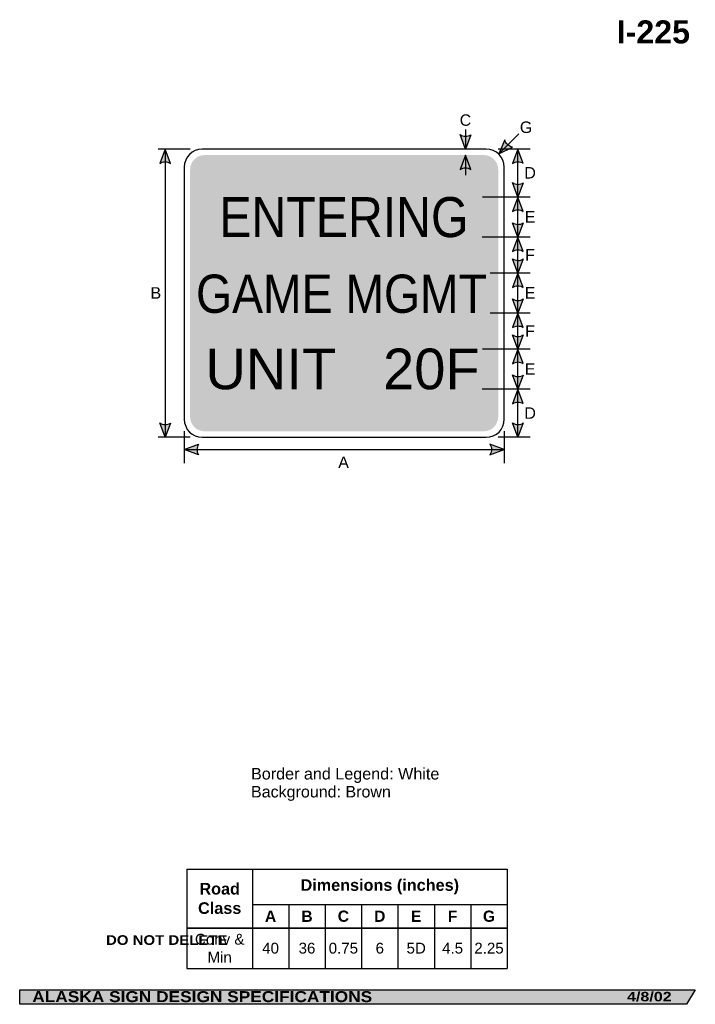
# Model space of a CAD drawing. Header units: feet. Extents: x 7 to 92, y 0 to 123.
import ezdxf
from ezdxf.enums import TextEntityAlignment as Align

# ---------------------------------------------------------------- set-up
doc = ezdxf.new("R2010")
doc.units = ezdxf.units.FT
doc.header["$MEASUREMENT"] = 0
doc.layers.add('Sign', color=7, linetype='Continuous')
doc.styles.add('ARIAL', font='arial.ttf')
doc.styles.add('ARIAL B', font='arialbd.ttf')
doc.styles.add('ARIAL BLACK B', font='ariblk.ttf')
doc.styles.add('ARIAL BLACK BI', font='ariblk.ttf')
doc.styles.add('FHWA SERIES D2000EX', font='txt')

# ---------------------------------------------------------------- blocks, each defined once
blk = doc.blocks.new('*T2')
at = {"color": 0, "linetype": 'ByBlock', "lineweight": -2, "transparency": 16777216}
for p, q in [((0, 0), (40.02223333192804, 0)), ((0, 0), (0, -12.42172300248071)), ((8.172233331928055, 0), (8.172233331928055, -12.42172300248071)), ((40.02223333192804, 0), (40.02223333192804, -12.42172300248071)), ((8.172233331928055, -4.437689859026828), (40.02223333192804, -4.437689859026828)), ((12.72223333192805, -4.437689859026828), (12.72223333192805, -12.42172300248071)), ((17.27223333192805, -4.437689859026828), (17.27223333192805, -12.42172300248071)), ((21.82223333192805, -4.437689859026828), (21.82223333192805, -12.42172300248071)), ((26.37223333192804, -4.437689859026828), (26.37223333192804, -12.42172300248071)), ((30.92223333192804, -4.437689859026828), (30.92223333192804, -12.42172300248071)), ((35.47223333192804, -4.437689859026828), (35.47223333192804, -12.42172300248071)), ((0, -7.366495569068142), (40.02223333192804, -7.366495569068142)), ((0, -12.42172300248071), (40.02223333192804, -12.42172300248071))]:
    blk.add_line(p, q, dxfattribs=at)
at = {"color": 18, "transparency": 16777216, "attachment_point": 5}
for s, insert, char_height, width, style in [('Dimensions (inches)', (24.09723333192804, -2.218844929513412), 1.45, 31.72999999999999, 'ARIAL B'), ('Road Class', (4.086116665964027, -3.683247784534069), 1.45, 8.052233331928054, 'ARIAL B'), ('A', (10.44723333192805, -5.902092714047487), 1.399999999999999, 4.429999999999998, 'ARIAL B'), ('B', (14.99723333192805, -5.902092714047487), 1.399999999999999, 4.429999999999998, 'ARIAL B'), ('C', (19.54723333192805, -5.902092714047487), 1.399999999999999, 4.429999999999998, 'ARIAL B'), ('D', (24.09723333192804, -5.902092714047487), 1.399999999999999, 4.429999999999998, 'ARIAL B'), ('E', (28.64723333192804, -5.902092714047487), 1.399999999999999, 4.429999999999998, 'ARIAL B'), ('F', (33.19723333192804, -5.902092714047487), 1.399999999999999, 4.429999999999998, 'ARIAL B'), ('G', (37.74723333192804, -5.902092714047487), 1.399999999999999, 4.429999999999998, 'ARIAL B'), ('Conv & Min', (4.086116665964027, -9.894109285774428), 1.35, 8.052233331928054, 'ARIAL'), ('40', (10.44723333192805, -9.894109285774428), 1.35, 4.429999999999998, 'ARIAL'), ('36', (14.99723333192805, -9.894109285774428), 1.35, 4.429999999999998, 'ARIAL'), ('0.75', (19.54723333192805, -9.894109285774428), 1.35, 4.429999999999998, 'ARIAL'), ('6', (24.09723333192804, -9.894109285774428), 1.35, 4.429999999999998, 'ARIAL'), ('5D', (28.64723333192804, -9.894109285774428), 1.35, 4.429999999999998, 'ARIAL'), ('4.5', (33.19723333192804, -9.894109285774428), 1.35, 4.429999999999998, 'ARIAL'), ('2.25', (37.74723333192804, -9.894109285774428), 1.35, 4.429999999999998, 'ARIAL')]:
    blk.add_mtext(s, dxfattribs=dict(at, insert=insert, char_height=char_height, width=width, style=style))

msp = doc.modelspace()

# ---------------------------------------------------------------- hatches: boundary and pattern name
h = msp.add_hatch(color=256)
h.dxf.hatch_style = 1
edge = h.paths.add_edge_path()
edge.add_line((63.78385645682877, 108.9405865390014), (63.11149915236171, 107.1564944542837))
edge.add_line((63.11149915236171, 107.1564944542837), (62.44378577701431, 108.9556857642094))
edge.add_arc((63.1249335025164, 109.9343710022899), 1.192387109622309, 235.1627615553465, 303.5461345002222)
h = msp.add_hatch(color=256)
h.dxf.hatch_style = 1
edge = h.paths.add_edge_path()
edge.add_line((68.0293437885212, 108.3180271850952), (67.2911996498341, 106.5601329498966))
edge.add_line((67.2911996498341, 106.5601329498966), (69.01294771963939, 107.4077850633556))
edge.add_arc((69.19104512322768, 108.5867966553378), 1.192387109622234, 193.0266678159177, 261.41004076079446, ccw=False)
h = msp.add_hatch(color=256)
h.dxf.hatch_style = 1
edge = h.paths.add_edge_path()
edge.add_line((26.244806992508, 105.3593741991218), (25.57244968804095, 107.1434662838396))
edge.add_line((25.57244968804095, 107.1434662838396), (24.90473631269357, 105.3442749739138))
edge.add_arc((25.58588403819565, 104.3655897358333), 1.192387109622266, 56.45386549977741, 124.8372384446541, ccw=False)
h = msp.add_hatch(color=256)
h.dxf.hatch_style = 1
edge = h.paths.add_edge_path()
edge.add_line((70.34116111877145, 105.3658882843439), (69.66880381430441, 107.1499803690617))
edge.add_line((69.66880381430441, 107.1499803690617), (69.00109043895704, 105.350789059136))
edge.add_arc((69.68223816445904, 104.3721038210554), 1.192387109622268, 56.4538654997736, 124.8372384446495, ccw=False)
at = {"true_color": 0xffffff}
h = msp.add_hatch(color=7, dxfattribs=at)
h.dxf.hatch_style = 1
edge = h.paths.add_edge_path()
edge.add_line((63.7838564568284, 104.6145861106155), (63.11149915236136, 106.3986781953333))
edge.add_line((63.11149915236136, 106.3986781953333), (62.44378577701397, 104.5994868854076))
edge.add_arc((63.12493350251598, 103.620801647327), 1.192387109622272, 56.4538654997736, 124.83723844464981, ccw=False)
h = msp.add_hatch(color=256)
h.dxf.hatch_style = 1
edge = h.paths.add_edge_path()
edge.add_line((70.34116111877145, 102.9431906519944), (69.66880381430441, 101.1590985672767))
edge.add_line((69.66880381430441, 101.1590985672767), (69.001090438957, 102.9582898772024))
edge.add_arc((69.6822381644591, 103.9369751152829), 1.192387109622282, 235.1627615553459, 303.5461345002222)
h = msp.add_hatch(color=256)
h.dxf.hatch_style = 1
edge = h.paths.add_edge_path()
edge.add_line((70.34116111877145, 99.36849239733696), (69.66880381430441, 101.1525844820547))
edge.add_line((69.66880381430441, 101.1525844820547), (69.00109043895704, 99.353393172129))
edge.add_arc((69.68223816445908, 98.37470793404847), 1.192387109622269, 56.453865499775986, 124.837238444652, ccw=False)
h = msp.add_hatch(color=256)
h.dxf.hatch_style = 1
edge = h.paths.add_edge_path()
edge.add_line((70.34116111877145, 97.9405865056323), (69.66880381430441, 96.15649442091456))
edge.add_line((69.66880381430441, 96.15649442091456), (69.001090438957, 97.95568573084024))
edge.add_arc((69.68223816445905, 98.93437096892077), 1.192387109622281, 235.1627615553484, 303.5461345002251)
h = msp.add_hatch(color=256)
h.dxf.hatch_style = 1
edge = h.paths.add_edge_path()
edge.add_line((70.34116111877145, 94.36588825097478), (69.66880381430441, 96.14998033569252))
edge.add_line((69.66880381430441, 96.14998033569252), (69.00109043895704, 94.35078902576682))
edge.add_arc((69.6822381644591, 93.37210378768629), 1.192387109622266, 56.45386549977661, 124.837238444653, ccw=False)
h = msp.add_hatch(color=256)
h.dxf.hatch_style = 1
edge = h.paths.add_edge_path()
edge.add_line((70.34116111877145, 93.44058650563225), (69.66880381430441, 91.65649442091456))
edge.add_line((69.66880381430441, 91.65649442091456), (69.001090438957, 93.45568573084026))
edge.add_arc((69.68223816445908, 94.43437096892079), 1.192387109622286, 235.1627615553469, 303.5461345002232)
h = msp.add_hatch(color=256)
h.dxf.hatch_style = 1
edge = h.paths.add_edge_path()
edge.add_line((70.34116111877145, 89.86588825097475), (69.66880381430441, 91.64998033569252))
edge.add_line((69.66880381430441, 91.64998033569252), (69.00109043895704, 89.85078902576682))
edge.add_arc((69.68223816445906, 88.87210378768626), 1.192387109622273, 56.45386549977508, 124.837238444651, ccw=False)
h = msp.add_hatch(color=256)
h.dxf.hatch_style = 1
edge = h.paths.add_edge_path()
edge.add_line((70.34116111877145, 88.43537819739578), (69.66880381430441, 86.65128611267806))
edge.add_line((69.66880381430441, 86.65128611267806), (69.001090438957, 88.45047742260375))
edge.add_arc((69.68223816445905, 89.42916266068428), 1.192387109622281, 235.1627615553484, 303.5461345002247)
h = msp.add_hatch(color=256)
h.dxf.hatch_style = 1
edge = h.paths.add_edge_path()
edge.add_line((70.34116111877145, 84.86067994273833), (69.6688038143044, 86.64477202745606))
edge.add_line((69.6688038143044, 86.64477202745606), (69.00109043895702, 84.84558071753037))
edge.add_arc((69.68223816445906, 83.86689547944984), 1.192387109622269, 56.453865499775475, 124.837238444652, ccw=False)
h = msp.add_hatch(color=256)
h.dxf.hatch_style = 1
edge = h.paths.add_edge_path()
edge.add_line((70.34116111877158, 83.9353782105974), (69.66880381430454, 82.1512861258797))
edge.add_line((69.66880381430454, 82.1512861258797), (69.00109043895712, 83.9504774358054))
edge.add_arc((69.68223816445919, 84.92916267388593), 1.192387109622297, 235.1627615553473, 303.5461345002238)
h = msp.add_hatch(color=256)
h.dxf.hatch_style = 1
edge = h.paths.add_edge_path()
edge.add_line((70.34116111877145, 80.36067992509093), (69.66880381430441, 82.14477200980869))
edge.add_line((69.66880381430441, 82.14477200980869), (69.00109043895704, 80.34558069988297))
edge.add_arc((69.68223816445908, 79.36689546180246), 1.192387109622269, 56.4538654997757, 124.837238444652, ccw=False)
h = msp.add_hatch(color=256)
h.dxf.hatch_style = 1
edge = h.paths.add_edge_path()
edge.add_line((70.34114811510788, 78.93277406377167), (69.66879081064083, 77.14868197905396))
edge.add_line((69.66879081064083, 77.14868197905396), (69.00107743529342, 78.94787328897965))
edge.add_arc((69.6822251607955, 79.92655852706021), 1.192387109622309, 235.1627615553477, 303.5461345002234)
h = msp.add_hatch(color=256)
h.dxf.hatch_style = 1
edge = h.paths.add_edge_path()
edge.add_line((70.34116111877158, 75.36198202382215), (69.66880381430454, 77.1460741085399))
edge.add_line((69.66880381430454, 77.1460741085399), (69.00109043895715, 75.3468827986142))
edge.add_arc((69.68223816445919, 74.36819756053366), 1.192387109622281, 56.453865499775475, 124.8372384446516, ccw=False)
h = msp.add_hatch(color=256)
h.dxf.hatch_style = 1
edge = h.paths.add_edge_path()
edge.add_line((26.244806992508, 72.93407245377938), (25.57244968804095, 71.14998036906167))
edge.add_line((25.57244968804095, 71.14998036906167), (24.90473631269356, 72.94917167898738))
edge.add_arc((25.58588403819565, 73.92785691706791), 1.192387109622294, 235.1627615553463, 303.5461345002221)
h = msp.add_hatch(color=256)
h.dxf.hatch_style = 1
edge = h.paths.add_edge_path()
edge.add_line((70.34114811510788, 72.9405865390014), (69.66879081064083, 71.1564944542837))
edge.add_line((69.66879081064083, 71.1564944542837), (69.00107743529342, 72.9556857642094))
edge.add_arc((69.68222516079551, 73.93437100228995), 1.192387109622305, 235.1627615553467, 303.5461345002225)
h = msp.add_hatch(color=256)
h.dxf.hatch_style = 1
edge = h.paths.add_edge_path()
edge.add_line((29.75122516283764, 68.95891138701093), (27.96780526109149, 69.63304962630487))
edge.add_line((27.96780526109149, 69.63304962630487), (29.76766233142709, 70.29896632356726))
edge.add_arc((30.74566701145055, 69.61684180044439), 1.192387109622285, 145.1055563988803, 213.4889293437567)
h = msp.add_hatch(color=256)
h.dxf.hatch_style = 1
edge = h.paths.add_edge_path()
edge.add_line((66.17445945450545, 68.9589113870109), (67.95787935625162, 69.63304962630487))
edge.add_line((67.95787935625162, 69.63304962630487), (66.158022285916, 70.29896632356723))
edge.add_arc((65.18001760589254, 69.61684180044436), 1.192387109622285, -33.488929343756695, 34.894443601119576, ccw=False)
at = {"layer": 'Sign', "true_color": 0x8e4700}
h = msp.add_hatch(color=34, dxfattribs=at)
edge = h.paths.add_edge_path(flags=0)
edge.add_spline(control_points=[(30.50326072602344, 106.3999803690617), (30.50326072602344, 106.3999803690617), (65.40326072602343, 106.3999803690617), (65.40326072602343, 106.3999803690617), (66.39670777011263, 106.3999803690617), (67.20326072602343, 105.5934274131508), (67.20326072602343, 104.5999803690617), (67.20326072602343, 104.5999803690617), (67.20326072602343, 73.69998036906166), (67.20326072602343, 73.69998036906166), (67.20326072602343, 72.70653332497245), (66.39670777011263, 71.89998036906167), (65.40326072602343, 71.89998036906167), (65.40326072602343, 71.89998036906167), (30.50326072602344, 71.89998036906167), (30.50326072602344, 71.89998036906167), (29.50981368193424, 71.89998036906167), (28.70326072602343, 72.70653332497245), (28.70326072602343, 73.69998036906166), (28.70326072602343, 73.69998036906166), (28.70326072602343, 104.5999803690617), (28.70326072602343, 104.5999803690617), (28.70326072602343, 105.5934274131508), (29.50981368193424, 106.3999803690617), (30.50326072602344, 106.3999803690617)], knot_values=[0, 0, 0, 0, 1, 1, 1, 2, 2, 2, 3, 3, 3, 4, 4, 4, 5, 5, 5, 6, 6, 6, 7, 7, 7, 8, 8, 8, 8], degree=3, periodic=0)
at = {"layer": 'Sign', "true_color": 0x1f1a17}
msp.add_hatch(color=250, dxfattribs=at).paths.add_polyline_path([(7.399373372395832, 2.133735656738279), (91.84195454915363, 2.133735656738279), (90.75006357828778, 0.3343149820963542), (7.402168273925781, 0.3343149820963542)], flags=0)

# ---------------------------------------------------------------- linework, layer by layer
for p, q in [((28.30919551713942, 17.2327737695), (68.33142884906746, 17.2327737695)), ((28.30919551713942, 9.895347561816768), (68.33142884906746, 9.895347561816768)), ((28.30919551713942, 9.837208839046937), (68.33142884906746, 9.837208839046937))]:
    msp.add_line(p, q)
for points in [[(63.78385645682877, 108.9405865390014), (63.11149915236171, 107.1564944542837), (62.44378577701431, 108.9556857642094, 0.307560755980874), (63.78385645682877, 108.9405865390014, 4.141293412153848)], [(68.0293437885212, 108.3180271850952), (67.2911996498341, 106.5601329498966), (69.01294771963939, 107.4077850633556, -0.307560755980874), (68.0293437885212, 108.3180271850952, -4.141293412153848)], [(26.244806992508, 105.3593741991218), (25.57244968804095, 107.1434662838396), (24.90473631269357, 105.3442749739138, -0.307560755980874), (26.244806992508, 105.3593741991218, -4.141293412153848)], [(70.34116111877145, 105.3658882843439), (69.66880381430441, 107.1499803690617), (69.00109043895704, 105.350789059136, -0.307560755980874), (70.34116111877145, 105.3658882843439, -4.141293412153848)], [(70.34116111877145, 102.9431906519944), (69.66880381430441, 101.1590985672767), (69.001090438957, 102.9582898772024, 0.307560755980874), (70.34116111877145, 102.9431906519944, 4.141293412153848)], [(70.34116111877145, 99.36849239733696), (69.66880381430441, 101.1525844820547), (69.00109043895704, 99.353393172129, -0.307560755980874), (70.34116111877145, 99.36849239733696, -4.141293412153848)], [(70.34116111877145, 97.9405865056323), (69.66880381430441, 96.15649442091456), (69.001090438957, 97.95568573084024, 0.307560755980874), (70.34116111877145, 97.9405865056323, 4.141293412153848)], [(70.34116111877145, 94.36588825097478), (69.66880381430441, 96.14998033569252), (69.00109043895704, 94.35078902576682, -0.307560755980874), (70.34116111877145, 94.36588825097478, -4.141293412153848)], [(70.34116111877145, 93.44058650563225), (69.66880381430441, 91.65649442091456), (69.001090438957, 93.45568573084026, 0.307560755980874), (70.34116111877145, 93.44058650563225, 4.141293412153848)], [(70.34116111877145, 89.86588825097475), (69.66880381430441, 91.64998033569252), (69.00109043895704, 89.85078902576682, -0.307560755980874), (70.34116111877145, 89.86588825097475, -4.141293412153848)], [(70.34116111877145, 88.43537819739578), (69.66880381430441, 86.65128611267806), (69.001090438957, 88.45047742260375, 0.307560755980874), (70.34116111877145, 88.43537819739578, 4.141293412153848)], [(70.34116111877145, 84.86067994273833), (69.6688038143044, 86.64477202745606), (69.00109043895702, 84.84558071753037, -0.307560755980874), (70.34116111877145, 84.86067994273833, -4.141293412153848)], [(70.34116111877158, 83.9353782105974), (69.66880381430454, 82.1512861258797), (69.00109043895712, 83.9504774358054, 0.307560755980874), (70.34116111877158, 83.9353782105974, 4.141293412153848)], [(70.34116111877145, 80.36067992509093), (69.66880381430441, 82.14477200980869), (69.00109043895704, 80.34558069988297, -0.307560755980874), (70.34116111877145, 80.36067992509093, -4.141293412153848)], [(70.34114811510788, 78.93277406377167), (69.66879081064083, 77.14868197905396), (69.00107743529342, 78.94787328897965, 0.307560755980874), (70.34114811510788, 78.93277406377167, 4.141293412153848)], [(70.34116111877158, 75.36198202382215), (69.66880381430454, 77.1460741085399), (69.00109043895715, 75.3468827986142, -0.307560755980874), (70.34116111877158, 75.36198202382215, -4.141293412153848)], [(26.244806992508, 72.93407245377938), (25.57244968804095, 71.14998036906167), (24.90473631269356, 72.94917167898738, 0.307560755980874), (26.244806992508, 72.93407245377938, 4.141293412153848)], [(70.34114811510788, 72.9405865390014), (69.66879081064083, 71.1564944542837), (69.00107743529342, 72.9556857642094, 0.307560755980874), (70.34114811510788, 72.9405865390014, 4.141293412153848)], [(29.75122516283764, 68.95891138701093), (27.96780526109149, 69.63304962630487), (29.76766233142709, 70.29896632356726, 0.307560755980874), (29.75122516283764, 68.95891138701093, 4.141293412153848)], [(66.17445945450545, 68.9589113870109), (67.95787935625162, 69.63304962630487), (66.158022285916, 70.29896632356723, -0.307560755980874), (66.17445945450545, 68.9589113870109, -4.141293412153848)]]:
    msp.add_lwpolyline(points, format="xyb")
at = {"color": 7, "true_color": 0xffffff}
msp.add_lwpolyline([(63.7838564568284, 104.6145861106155), (63.11149915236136, 106.3986781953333), (62.44378577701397, 104.5994868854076, -0.307560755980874), (63.7838564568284, 104.6145861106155, -4.141293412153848)], format="xyb", dxfattribs=at)
at = {"layer": 'Sign', "color": 18, "lineweight": -3, "true_color": 0x000000}
for p, q in [((63.11149915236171, 109.5913865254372), (63.11149915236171, 107.0913865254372)), ((67.2911996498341, 106.5601329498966), (69.76607338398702, 109.0350066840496)), ((28.71826999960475, 107.1499803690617), (24.71826999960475, 107.1499803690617)), ((25.57244968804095, 107.1434662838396), (25.57244968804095, 71.14346628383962)), ((71.19743664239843, 107.1499803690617), (67.19743664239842, 107.1499803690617)), ((69.66880381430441, 101.1525844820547), (69.66880381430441, 107.1525844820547)), ((71.1974366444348, 101.1538865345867), (67.19743664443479, 101.1538865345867)), ((69.66880381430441, 96.152584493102), (69.66880381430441, 101.152584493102)), ((71.1974366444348, 96.15258446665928), (67.1974366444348, 96.15258446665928)), ((69.66880381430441, 91.64998033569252), (69.66880381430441, 96.14998033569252)), ((71.19613456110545, 91.64867823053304), (67.19613456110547, 91.64867823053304)), ((69.66880381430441, 86.6473761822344), (69.66880381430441, 91.64737618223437)), ((71.19613456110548, 86.64607407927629), (67.1961345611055, 86.64607407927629)), ((69.66880381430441, 82.14477202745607), (69.66880381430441, 86.64477202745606)), ((71.19613456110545, 82.14477200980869), (67.19613456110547, 82.14477200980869)), ((69.66880381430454, 77.14477204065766), (69.66880381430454, 82.14477204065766)), ((71.19613456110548, 77.1460741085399), (67.1961345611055, 77.1460741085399)), ((69.66879081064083, 71.14216789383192), (69.66879081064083, 77.14216789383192)), ((27.96780526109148, 71.90967314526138), (27.96780526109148, 67.90967314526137)), ((67.96780526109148, 71.90967314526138), (67.96780526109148, 67.90967314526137)), ((28.71873470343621, 71.14998036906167), (24.71873470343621, 71.14998036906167)), ((71.19743664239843, 71.14998036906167), (67.19743664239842, 71.14998036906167)), ((27.95787935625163, 69.63304962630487), (67.95787935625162, 69.63304962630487))]:
    msp.add_line(p, q, dxfattribs=at)
at = {"layer": 'Sign', "color": 7, "lineweight": -3, "true_color": 0xffffff}
for p, q in [((63.11149915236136, 106.3986781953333), (63.11149915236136, 103.8986781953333)), ((67.23912935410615, 101.1538959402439), (65.23912935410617, 101.1538959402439)), ((67.20326072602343, 96.15389594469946), (65.20326072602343, 96.15389594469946)), ((67.20326072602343, 91.64868761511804), (66.20326072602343, 91.64868761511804)), ((67.20326072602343, 86.64868761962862), (66.20326072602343, 86.64868761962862)), ((67.24954602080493, 82.14347929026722), (65.24954602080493, 82.14347929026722)), ((67.20326072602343, 77.14868762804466), (65.20326072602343, 77.14868762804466))]:
    msp.add_line(p, q, dxfattribs=at)
at = {"layer": 'Sign', "color": 250, "lineweight": -3, "true_color": 0x1f1a17}
msp.add_lwpolyline([(7.399373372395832, 2.133735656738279), (91.84195454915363, 2.133735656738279), (90.75006357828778, 0.3343149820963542), (7.402168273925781, 0.3343149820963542)], close=True, dxfattribs=at)
at = {"layer": 'Sign', "color": 18, "lineweight": -3, "true_color": 0x000000}
msp.add_open_spline([(30.21780526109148, 107.1499803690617), (30.21780526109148, 107.1499803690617), (65.71780526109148, 107.1499803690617), (65.71780526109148, 107.1499803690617), (66.95961406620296, 107.1499803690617), (67.96780526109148, 106.1417891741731), (67.96780526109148, 104.8999803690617), (67.96780526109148, 104.8999803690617), (67.96780526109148, 73.39998036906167), (67.96780526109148, 73.39998036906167), (67.96780526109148, 72.15817156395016), (66.95961406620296, 71.14998036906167), (65.71780526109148, 71.14998036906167), (65.71780526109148, 71.14998036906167), (30.21780526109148, 71.14998036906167), (30.21780526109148, 71.14998036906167), (28.97599645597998, 71.14998036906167), (27.96780526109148, 72.15817156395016), (27.96780526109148, 73.39998036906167), (27.96780526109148, 73.39998036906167), (27.96780526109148, 104.8999803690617), (27.96780526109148, 104.8999803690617), (27.96780526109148, 106.1417891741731), (28.97599645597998, 107.1499803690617), (30.21780526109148, 107.1499803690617)], degree=3, knots=[0, 0, 0, 0, 1, 1, 1, 2, 2, 2, 3, 3, 3, 4, 4, 4, 5, 5, 5, 6, 6, 6, 7, 7, 7, 8, 8, 8, 8], dxfattribs=at)

# ---------------------------------------------------------------- block references
msp.add_blockref('*T2', (28.30919551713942, 17.2327737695))

# ---------------------------------------------------------------- texts
at = {"layer": 'Sign', "color": 18, "true_color": 0x000000}
for s, height, style, p, p2 in [('I-225', 2.876726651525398, 'ARIAL B', (82.01738159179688, 120.3452796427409), (91.1773815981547, 120.3452796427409)), ('C', 1.427342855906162, 'ARIAL', (62.39076071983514, 110.0583136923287), (63.83076077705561, 110.0583136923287)), ('G', 1.435630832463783, 'ARIAL', (69.91159405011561, 109.1624803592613), (71.47159399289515, 109.1624803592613)), ('D', 1.42734285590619, 'ARIAL', (70.47409405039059, 103.4725844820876), (71.91409410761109, 103.4725844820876)), ('E', 1.438096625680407, 'ARIAL', (70.51576071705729, 97.97258449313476), (71.85576071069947, 97.97258449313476)), ('F', 1.429672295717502, 'ARIAL', (70.5657607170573, 93.21998033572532), (71.78576074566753, 93.21998033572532)), ('B', 1.438096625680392, 'ARIAL', (23.74492740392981, 88.46346628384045), (25.08492739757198, 88.46346628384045)), ('E', 1.438096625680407, 'ARIAL', (70.51576071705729, 88.46737618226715), (71.85576071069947, 88.46737618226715)), ('F', 1.429672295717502, 'ARIAL', (70.5657607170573, 83.71477202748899), (71.78576074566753, 83.71477202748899)), ('E', 1.438096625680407, 'ARIAL', (70.51576071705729, 78.96477204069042), (71.85576071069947, 78.96477204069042)), ('D', 1.42734285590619, 'ARIAL', (70.47409405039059, 73.46216789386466), (71.91409410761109, 73.46216789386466)), ('A', 1.43494520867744, 'ARIAL', (47.20877779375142, 67.3083137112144), (48.54877778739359, 67.3083137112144))]:
    msp.add_text(s, height=height, dxfattribs=dict(at, style=style)).set_placement(p, p2, align=Align.ALIGNED)
at = {"layer": 'Sign', "color": 7, "true_color": 0xffffff}
for s, height, style, p, p2 in [('ENTERING', 4.997344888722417, 'FHWA SERIES D2000EX', (32.35813859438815, 96.15572927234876), (63.49413827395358, 96.15572927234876)), ('GAME MGMT', 4.775590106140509, 'FHWA SERIES D2000EX', (29.4403920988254, 86.69739594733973), (65.79639298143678, 86.69739594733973)), ('UNIT   20F', 5.074734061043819, 'FHWA SERIES D2000EX', (30.60697543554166, 77.15572928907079), (64.89497519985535, 77.15572928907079)), ('DO NOT DELETE', 1.207680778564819, 'ARIAL BLACK B', (18.1903076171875, 7.753881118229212), (33.37363942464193, 7.753881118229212)), ('ALASKA SIGN DESIGN SPECIFICATIONS', 1.370356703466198, 'ARIAL BLACK BI', (8.970644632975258, 0.6071306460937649), (51.45731099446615, 0.6071306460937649)), ('4/8/02', 1.18380937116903, 'ARIAL BLACK BI', (83.30778503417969, 0.7043380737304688), (88.88444773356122, 0.7043380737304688))]:
    msp.add_text(s, height=height, dxfattribs=dict(at, style=style)).set_placement(p, p2, align=Align.ALIGNED)
at = {"layer": 'Sign', "color": 250, "true_color": 0x1f1a17, "style": 'ARIAL'}
for s, height, p, p2 in [('Border and Legend: White', 1.443374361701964, (36.31242820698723, 28.41255848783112), (59.85242657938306, 28.41255848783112)), ('Background: Brown', 1.433764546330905, (36.31242820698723, 26.17256062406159), (53.79242393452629, 26.17256062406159))]:
    msp.add_text(s, height=height, dxfattribs=at).set_placement(p, p2, align=Align.ALIGNED)

doc.saveas('drawing.dxf')
